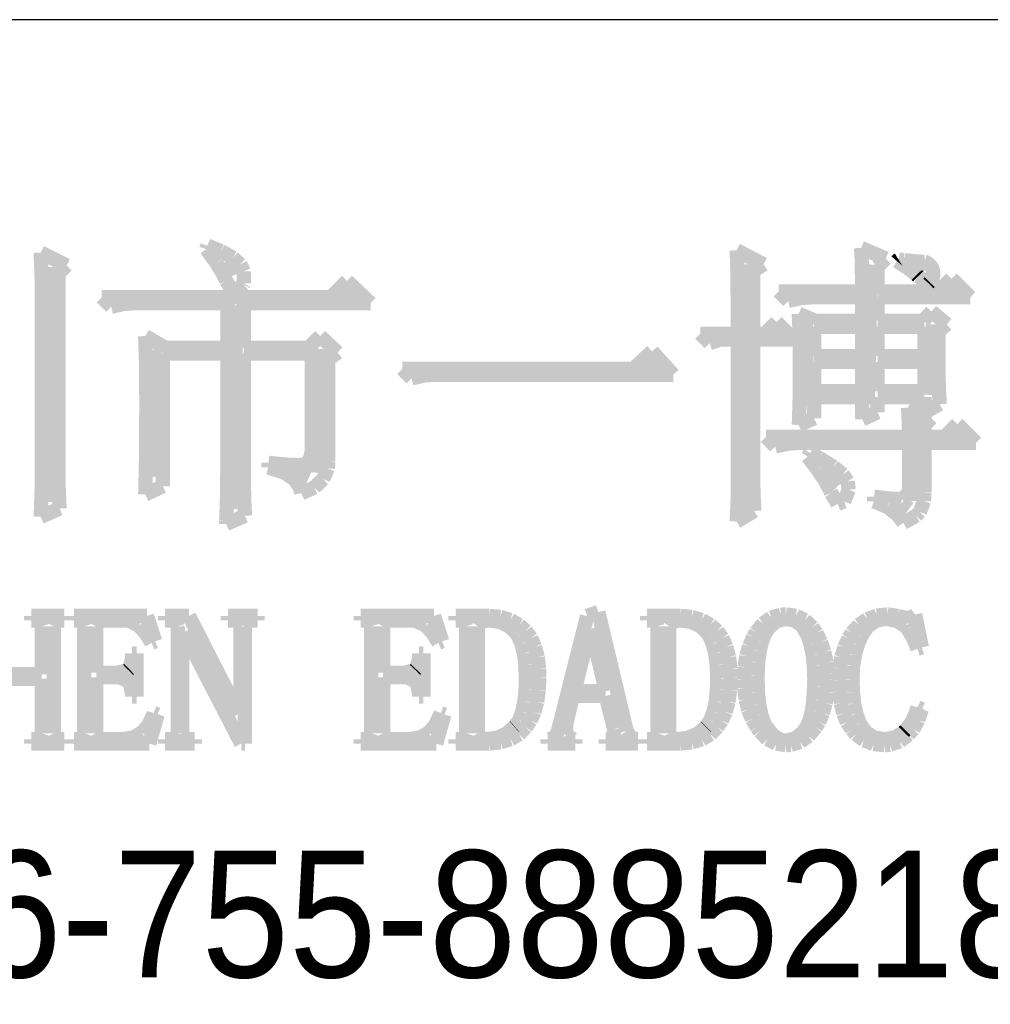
# Model space of a CAD drawing. Extents: x -225 to 585, y -158 to 406.
# Tile 40 of 47: x 558.88 to 565.77, y -149.6 to -142.61. Entities that reach past the tile are written whole.
import ezdxf

# ---------------------------------------------------------------- set-up
doc = ezdxf.new("R2010")
doc.units = 0
doc.layers.add('BOARD_GEOMETRY_DIMENSION', color=2, linetype='CONTINUOUS')

msp = doc.modelspace()

# ---------------------------------------------------------------- linework, layer by layer
at = {"layer": 'BOARD_GEOMETRY_DIMENSION'}
msp.add_lwpolyline([(580.209914, -142.614904), (527.709892, -142.614904), (527.709892, -153.11501)], dxfattribs=at)
for points, const_width in [([(560.204874, -144.243298), (560.213256, -144.218406)], 0.1016), ([(560.213256, -144.218406), (560.309268, -144.257522)], 0.1016), ([(559.03495, -144.387824), (559.02987, -144.267936)], 0.1016), ([(559.02987, -144.267936), (559.214274, -144.35963)], 0.1016), ([(560.276756, -144.342104), (560.204874, -144.243298)], 0.1016), ([(560.309268, -144.257522), (560.394358, -144.304766)], 0.1016), ([(563.972202, -144.30883), (563.969154, -144.251426)], 0.1016), ([(563.969154, -144.251426), (564.16067, -144.351502)], 0.1016), ([(564.857392, -144.323562), (564.853074, -144.234916)], 0.1016), ([(564.853074, -144.234916), (565.02808, -144.309846)], 0.1016), ([(559.100482, -144.370806), (559.08067, -146.038824)], 0.127), ([(559.214274, -144.35963), (559.1556, -144.418304)], 0.1016), ([(560.325778, -144.422368), (560.276756, -144.342104)], 0.1016), ([(560.340764, -144.334738), (560.386484, -144.43583)], 0.127), ([(560.394358, -144.304766), (560.446682, -144.351502)], 0.1016), ([(560.446682, -144.351502), (560.471574, -144.40154)], 0.1016), ([(563.974488, -144.381728), (563.972202, -144.30883)], 0.1016), ([(564.028082, -144.352264), (564.028082, -146.089624)], 0.127), ([(564.16067, -144.351502), (564.085994, -144.40154)], 0.1016), ([(564.85917, -144.420336), (564.857392, -144.323562)], 0.1016), ([(564.910986, -144.352264), (564.886094, -145.343626)], 0.127), ([(565.02808, -144.309846), (564.96966, -144.368266)], 0.1016), ([(564.96966, -144.368266), (564.96966, -144.544034)], 0.1016), ([(565.182766, -144.37614), (565.106566, -144.328134)], 0.1016), ([(565.256172, -144.361662), (565.299352, -144.402048)], 0.127), ([(559.037998, -144.484852), (559.03495, -144.387824)], 0.1016), ([(559.1556, -144.418304), (559.1556, -145.880836)], 0.1016), ([(560.34686, -144.469104), (560.325778, -144.422368)], 0.1016), ([(560.471574, -144.40154), (560.471574, -144.485868)], 0.1016), ([(563.97525, -144.471136), (563.974488, -144.381728)], 0.1016), ([(564.085994, -144.40154), (564.085994, -144.844008)], 0.1016), ([(564.860186, -144.525238), (564.85917, -144.420336)], 0.1016), ([(565.247282, -144.426432), (565.182766, -144.37614)], 0.1016), ([(565.257696, -144.4371), (565.247282, -144.426432)], 0.1016), ([(565.330848, -144.48663), (565.257696, -144.4371)], 0.1016), ([(559.037998, -145.920206), (559.037998, -144.484852)], 0.1016), ([(560.394358, -144.55013), (560.34686, -144.469104)], 0.1016), ([(560.467256, -144.493234), (560.404772, -144.552416)], 0.1016), ([(560.471574, -144.485868), (560.467256, -144.493234)], 0.1016), ([(561.087778, -144.585436), (561.204364, -144.469104)], 0.1016), ([(561.204364, -144.469104), (561.370988, -144.627346)], 0.1016), ([(563.976774, -144.575022), (563.97525, -144.471136)], 0.1016), ([(565.339484, -144.47774), (565.330848, -144.48663)], 0.1016), ([(565.402476, -144.544034), (565.49417, -144.45234)], 0.1016), ([(565.482994, -144.538954), (565.511188, -144.520158)], 0.127), ([(565.49417, -144.45234), (565.627266, -144.585436)], 0.1016), ([(560.404772, -144.552416), (560.394358, -144.55013)], 0.1016), ([(561.154072, -144.573244), (561.23967, -144.563846)], 0.127), ([(563.97779, -144.695926), (563.976774, -144.575022)], 0.1016), ([(564.335676, -144.610836), (564.268874, -144.544034)], 0.1016), ([(564.268874, -144.544034), (564.861202, -144.544034)], 0.1016), ([(564.861202, -144.544034), (564.860186, -144.525238)], 0.1016), ([(564.96966, -144.544034), (565.402476, -144.544034)], 0.1016), ([(559.530758, -144.652238), (559.463702, -144.585436)], 0.1016), ([(559.463702, -144.585436), (561.087778, -144.585436)], 0.1016), ([(559.621182, -144.631664), (559.530758, -144.652238)], 0.1016), ([(559.696874, -144.627346), (559.621182, -144.631664)], 0.1016), ([(560.354988, -144.627346), (559.696874, -144.627346)], 0.1016), ([(560.354988, -144.94383), (560.354988, -144.627346)], 0.1016), ([(560.406296, -144.64284), (560.377848, -146.087338)], 0.127), ([(561.370988, -144.627346), (560.471574, -144.627346)], 0.1016), ([(560.471574, -144.627346), (560.471574, -144.94383)], 0.1016), ([(564.42737, -144.590008), (564.335676, -144.610836)], 0.1016), ([(564.5023, -144.585436), (564.42737, -144.590008)], 0.1016), ([(564.861202, -144.585436), (564.5023, -144.585436)], 0.1016), ([(564.861202, -144.752314), (564.861202, -144.585436)], 0.1016), ([(565.627266, -144.585436), (564.96966, -144.585436)], 0.1016), ([(564.96966, -144.585436), (564.96966, -144.752314)], 0.1016), ([(563.97779, -144.844008), (563.97779, -144.695926)], 0.1016), ([(564.41467, -144.792954), (564.410352, -144.702022)], 0.1016), ([(564.410352, -144.702022), (564.527192, -144.752314)], 0.1016), ([(565.294272, -144.752314), (565.352692, -144.685766)], 0.1016), ([(565.352692, -144.685766), (565.460896, -144.777206)], 0.1016), ([(564.169052, -144.844008), (564.252364, -144.760696)], 0.1016), ([(564.252364, -144.760696), (564.377078, -144.885664)], 0.1016), ([(564.44769, -144.77492), (564.457088, -145.356326)], 0.127), ([(564.527192, -144.752314), (564.861202, -144.752314)], 0.1016), ([(564.96966, -144.752314), (565.294272, -144.752314)], 0.1016), ([(565.374282, -144.778222), (565.346088, -145.278602)], 0.127), ([(565.460896, -144.777206), (565.402476, -144.827244)], 0.1016), ([(563.777892, -144.910556), (563.71109, -144.844008)], 0.1016), ([(563.71109, -144.844008), (563.97779, -144.844008)], 0.1016), ([(564.085994, -144.844008), (564.169052, -144.844008)], 0.1016), ([(564.416702, -144.887696), (564.41467, -144.792954)], 0.1016), ([(564.519064, -144.79397), (564.519064, -145.00225)], 0.1016), ([(564.861202, -144.79397), (564.519064, -144.79397)], 0.1016), ([(564.861202, -145.00225), (564.861202, -144.79397)], 0.1016), ([(565.302654, -144.79397), (564.96966, -144.79397)], 0.1016), ([(564.96966, -144.79397), (564.96966, -145.00225)], 0.1016), ([(565.302654, -145.00225), (565.302654, -144.79397)], 0.1016), ([(565.402476, -144.827244), (565.402476, -145.14576)], 0.1016), ([(559.77409, -144.941798), (559.772058, -144.860518)], 0.1016), ([(559.772058, -144.860518), (559.91379, -144.94383)], 0.1016), ([(560.92979, -144.94383), (561.012848, -144.860518)], 0.1016), ([(561.012848, -144.860518), (561.137562, -144.977104)], 0.1016), ([(563.852568, -144.885664), (563.777892, -144.910556)], 0.1016), ([(563.97779, -144.885664), (563.852568, -144.885664)], 0.1016), ([(563.97779, -145.926556), (563.97779, -144.885664)], 0.1016), ([(564.377078, -144.885664), (564.085994, -144.885664)], 0.1016), ([(564.085994, -144.885664), (564.085994, -145.80997)], 0.1016), ([(564.418988, -144.987518), (564.416702, -144.887696)], 0.1016), ([(559.777392, -145.031206), (559.77409, -144.941798)], 0.1016), ([(559.831494, -144.959832), (559.8287, -145.857722)], 0.127), ([(560.354988, -144.985232), (559.896772, -144.985232)], 0.1016), ([(559.896772, -144.985232), (559.896772, -145.926556)], 0.1016), ([(559.91379, -144.94383), (560.354988, -144.94383)], 0.1016), ([(560.354988, -145.784824), (560.354988, -144.985232)], 0.1016), ([(560.471574, -144.94383), (560.92979, -144.94383)], 0.1016), ([(560.954682, -144.985232), (560.471574, -144.985232)], 0.1016), ([(560.471574, -144.985232), (560.471574, -145.843244)], 0.1016), ([(560.954682, -145.67662), (560.954682, -144.985232)], 0.1016), ([(561.018182, -144.95145), (560.995576, -145.829528)], 0.127), ([(561.137562, -144.977104), (561.071268, -145.027142)], 0.1016), ([(563.236364, -145.093436), (563.36946, -144.968722)], 0.1016), ([(563.36946, -144.968722), (563.519574, -145.135346)], 0.1016), ([(564.418988, -145.184368), (564.418988, -144.987518)], 0.1016), ([(559.778154, -145.127726), (559.777392, -145.031206)], 0.1016), ([(561.071268, -145.027142), (561.071268, -145.751804)], 0.1016), ([(563.310278, -145.066004), (563.41137, -145.059146)], 0.127), ([(564.519064, -145.00225), (564.861202, -145.00225)], 0.1016), ([(564.861202, -145.043906), (564.519064, -145.043906)], 0.1016), ([(564.519064, -145.043906), (564.519064, -145.251932)], 0.1016), ([(564.861202, -145.251932), (564.861202, -145.043906)], 0.1016), ([(564.96966, -145.00225), (565.302654, -145.00225)], 0.1016), ([(565.302654, -145.043906), (564.96966, -145.043906)], 0.1016), ([(564.96966, -145.043906), (564.96966, -145.251932)], 0.1016), ([(565.302654, -145.251932), (565.302654, -145.043906)], 0.1016), ([(559.77917, -145.23212), (559.778154, -145.127726)], 0.1016), ([(561.66258, -145.160238), (561.595778, -145.093436)], 0.1016), ([(561.595778, -145.093436), (563.236364, -145.093436)], 0.1016), ([(561.82895, -145.135346), (561.754274, -145.139664)], 0.1016), ([(563.519574, -145.135346), (561.82895, -145.135346)], 0.1016), ([(561.754274, -145.139664), (561.66258, -145.160238)], 0.1016), ([(564.417972, -145.282158), (564.418988, -145.184368)], 0.1016), ([(565.402476, -145.14576), (565.404762, -145.240502)], 0.1016), ([(559.780186, -145.343626), (559.77917, -145.23212)], 0.1016), ([(564.519064, -145.251932), (564.861202, -145.251932)], 0.1016), ([(564.96966, -145.251932), (565.302654, -145.251932)], 0.1016), ([(565.404762, -145.240502), (565.410858, -145.343626)], 0.1016), ([(559.780186, -145.360136), (559.780186, -145.343626)], 0.1016), ([(564.41467, -145.378932), (564.417972, -145.282158)], 0.1016), ([(564.861202, -145.293334), (564.519064, -145.293334)], 0.1016), ([(564.519064, -145.293334), (564.519064, -145.443702)], 0.1016), ([(564.861202, -145.45183), (564.861202, -145.293334)], 0.1016), ([(565.302654, -145.293334), (564.96966, -145.293334)], 0.1016), ([(564.96966, -145.293334), (564.96966, -145.401538)], 0.1016), ([(565.302654, -145.401538), (565.302654, -145.293334)], 0.1016), ([(565.410858, -145.343626), (565.302654, -145.401538)], 0.1016), ([(559.77917, -145.456148), (559.780186, -145.360136)], 0.1016), ([(564.411876, -145.474436), (564.41467, -145.378932)], 0.1016), ([(564.96966, -145.401538), (564.861202, -145.45183)], 0.1016), ([(565.191148, -145.46326), (565.186068, -145.368518)], 0.1016), ([(565.186068, -145.368518), (565.352692, -145.443702)], 0.1016), ([(559.77917, -145.552922), (559.77917, -145.456148)], 0.1016), ([(564.519064, -145.443702), (564.410352, -145.493232)], 0.1016), ([(564.410352, -145.493232), (564.411876, -145.474436)], 0.1016), ([(565.19445, -145.56232), (565.191148, -145.46326)], 0.1016), ([(565.249568, -145.452846), (565.225184, -146.03095)], 0.127), ([(565.352692, -145.443702), (565.302654, -145.493232)], 0.1016), ([(565.444386, -145.576798), (565.53608, -145.485104)], 0.1016), ([(565.53608, -145.485104), (565.669176, -145.618454)], 0.1016), ([(559.778154, -145.649696), (559.77917, -145.552922)], 0.1016), ([(565.302654, -145.493232), (565.302654, -145.576798)], 0.1016), ([(565.514998, -145.571972), (565.550558, -145.566638)], 0.127), ([(564.243982, -145.643346), (564.177688, -145.576798)], 0.1016), ([(564.177688, -145.576798), (565.19445, -145.576798)], 0.1016), ([(564.335676, -145.623534), (564.243982, -145.643346)], 0.1016), ([(564.410352, -145.618454), (564.335676, -145.623534)], 0.1016), ([(565.19445, -145.618454), (564.410352, -145.618454)], 0.1016), ([(565.19445, -145.576798), (565.19445, -145.56232)], 0.1016), ([(565.19445, -145.968212), (565.19445, -145.618454)], 0.1016), ([(565.302654, -145.576798), (565.444386, -145.576798)], 0.1016), ([(565.669176, -145.618454), (565.302654, -145.618454)], 0.1016), ([(565.302654, -145.618454), (565.302654, -145.968212)], 0.1016), ([(559.777392, -145.747232), (559.778154, -145.649696)], 0.1016), ([(560.9336, -145.761202), (560.954682, -145.67662)], 0.1016), ([(564.473852, -145.716498), (564.490362, -145.691606)], 0.1016), ([(564.490362, -145.691606), (564.557164, -145.726912)], 0.1016), ([(559.77536, -145.845022), (559.777392, -145.747232)], 0.1016), ([(560.64658, -145.759932), (560.682648, -145.76425)], 0.1016), ([(560.64658, -145.793206), (560.64658, -145.759932)], 0.1016), ([(560.682648, -145.76425), (560.784756, -145.773648)], 0.1016), ([(560.87137, -145.776696), (560.9336, -145.761202)], 0.1016), ([(561.071268, -145.751804), (561.06695, -145.799556)], 0.1016), ([(564.543448, -145.806922), (564.473852, -145.716498)], 0.1016), ([(564.557164, -145.726912), (564.65597, -145.787364)], 0.1016), ([(560.353972, -145.877534), (560.354988, -145.784824)], 0.1016), ([(560.756562, -145.828766), (560.64658, -145.793206)], 0.1016), ([(560.832, -145.877534), (560.756562, -145.828766)], 0.1016), ([(560.784756, -145.773648), (560.87137, -145.776696)], 0.1016), ([(560.817268, -145.821146), (560.930298, -145.8722)], 0.127), ([(561.06695, -145.799556), (561.034692, -145.875502)], 0.1016), ([(564.085994, -145.80997), (564.086756, -145.903696)], 0.1016), ([(564.59755, -145.889472), (564.543448, -145.806922)], 0.1016), ([(564.602884, -145.825972), (564.681878, -145.929096)], 0.127), ([(564.65597, -145.787364), (564.722772, -145.842228)], 0.1016), ([(559.1556, -145.880836), (559.158648, -145.97634)], 0.1016), ([(559.773074, -145.94332), (559.77536, -145.845022)], 0.1016), ([(560.352702, -145.973038), (560.353972, -145.877534)], 0.1016), ([(560.471574, -145.843244), (560.47259, -145.941034)], 0.1016), ([(560.872386, -145.940018), (560.832, -145.877534)], 0.1016), ([(561.034692, -145.875502), (560.972462, -145.934938)], 0.1016), ([(564.086756, -145.903696), (564.090058, -146.001232)], 0.1016), ([(564.635396, -145.962116), (564.59755, -145.889472)], 0.1016), ([(564.722772, -145.842228), (564.757062, -145.89252)], 0.1016), ([(564.757062, -145.89252), (564.76519, -145.951702)], 0.1016), ([(559.03495, -146.016218), (559.037998, -145.920206)], 0.1016), ([(559.158648, -145.97634), (559.163982, -146.084798)], 0.1016), ([(559.896772, -145.926556), (559.772058, -145.984722)], 0.1016), ([(559.772058, -145.984722), (559.773074, -145.94332)], 0.1016), ([(560.35067, -146.072352), (560.352702, -145.973038)], 0.1016), ([(560.47259, -145.941034), (560.474876, -146.038062)], 0.1016), ([(560.879498, -145.97634), (560.872386, -145.940018)], 0.1016), ([(560.972462, -145.934938), (560.879498, -145.97634)], 0.1016), ([(563.976774, -146.020028), (563.97779, -145.926556)], 0.1016), ([(564.640476, -145.975832), (564.635396, -145.962116)], 0.1016), ([(564.686196, -146.051524), (564.640476, -145.975832)], 0.1016), ([(564.76519, -145.951702), (564.73217, -146.033998)], 0.1016), ([(565.14238, -146.019266), (565.19445, -145.968212)], 0.1016), ([(565.302654, -145.968212), (565.29859, -146.031712)], 0.1016), ([(559.030886, -146.124422), (559.03495, -146.016218)], 0.1016), ([(560.474876, -146.038062), (560.479702, -146.135852)], 0.1016), ([(563.973472, -146.118072), (563.976774, -146.020028)], 0.1016), ([(564.090058, -146.001232), (564.094376, -146.101562)], 0.1016), ([(564.73217, -146.033998), (564.686196, -146.051524)], 0.1016), ([(564.944768, -146.03476), (564.944768, -146.001232)], 0.1016), ([(564.944768, -146.001232), (565.053988, -146.013932)], 0.1016), ([(565.039256, -146.073368), (564.944768, -146.03476)], 0.1016), ([(565.053988, -146.013932), (565.136284, -146.01825)], 0.1016), ([(565.13349, -146.05762), (565.187084, -146.09572)], 0.127), ([(565.136284, -146.01825), (565.14238, -146.019266)], 0.1016), ([(565.29859, -146.031712), (565.26938, -146.109436)], 0.1016), ([(559.163982, -146.084798), (559.02987, -146.143726)], 0.1016), ([(560.34686, -146.172936), (560.35067, -146.072352)], 0.1016), ([(564.094376, -146.101562), (563.969154, -146.177508)], 0.1016), ([(565.112154, -146.129502), (565.039256, -146.073368)], 0.1016), ([(565.26938, -146.109436), (565.243472, -146.135852)], 0.1016), ([(559.02987, -146.143726), (559.030886, -146.124422)], 0.1016), ([(560.479702, -146.135852), (560.34686, -146.194018)], 0.1016), ([(560.34686, -146.194018), (560.34686, -146.172936)], 0.1016), ([(563.969154, -146.177508), (563.973472, -146.118072)], 0.1016), ([(565.152794, -146.185636), (565.112154, -146.129502)], 0.1016), ([(565.243472, -146.135852), (565.152794, -146.185636)], 0.1016), ([(558.963068, -146.878548), (558.963068, -146.847052)], 0.1016), ([(558.963068, -146.847052), (559.196494, -146.847052)], 0.1016), ([(558.983896, -146.878548), (558.963068, -146.878548)], 0.1016), ([(559.026568, -146.888962), (558.983896, -146.878548)], 0.1016), ([(559.175412, -146.878548), (559.138074, -146.888962)], 0.1016), ([(559.196494, -146.878548), (559.175412, -146.878548)], 0.1016), ([(559.196494, -146.847052), (559.196494, -146.878548)], 0.1016), ([(559.265074, -146.878548), (559.265074, -146.847052)], 0.1016), ([(559.265074, -146.847052), (559.78425, -146.847052)], 0.1016), ([(559.291998, -146.878548), (559.265074, -146.878548)], 0.1016), ([(559.328574, -146.888962), (559.291998, -146.878548)], 0.1016), ([(559.472084, -146.878548), (559.44008, -146.888962)], 0.1016), ([(559.619912, -146.878548), (559.472084, -146.878548)], 0.1016), ([(559.658774, -146.882358), (559.619912, -146.878548)], 0.1016), ([(559.726084, -146.915632), (559.658774, -146.882358)], 0.1016), ([(559.78425, -146.847052), (559.84267, -147.027138)], 0.1016), ([(559.912774, -146.878548), (559.912774, -146.847052)], 0.1016), ([(559.912774, -146.847052), (560.082192, -146.847052)], 0.1016), ([(559.949096, -146.878548), (559.912774, -146.878548)], 0.1016), ([(559.991514, -146.888962), (559.949096, -146.878548)], 0.1016), ([(560.082192, -146.847052), (560.437284, -147.541234)], 0.1016), ([(560.35829, -146.878548), (560.35829, -146.847052)], 0.1016), ([(560.35829, -146.847052), (560.569364, -146.847052)], 0.1016), ([(560.399692, -146.878548), (560.35829, -146.878548)], 0.1016), ([(560.437284, -146.888962), (560.399692, -146.878548)], 0.1016), ([(560.527708, -146.878548), (560.49545, -146.888962)], 0.1016), ([(560.569364, -146.878548), (560.527708, -146.878548)], 0.1016), ([(560.569364, -146.847052), (560.569364, -146.878548)], 0.1016), ([(561.301392, -146.878548), (561.301392, -146.847052)], 0.1016), ([(561.301392, -146.847052), (561.821584, -146.847052)], 0.1016), ([(561.328062, -146.878548), (561.301392, -146.878548)], 0.1016), ([(561.365654, -146.888962), (561.328062, -146.878548)], 0.1016), ([(561.508148, -146.878548), (561.476906, -146.888962)], 0.1016), ([(561.656992, -146.878548), (561.508148, -146.878548)], 0.1016), ([(561.694584, -146.882358), (561.656992, -146.878548)], 0.1016), ([(561.763164, -146.915632), (561.694584, -146.882358)], 0.1016), ([(561.821584, -146.847052), (561.87975, -147.027138)], 0.1016), ([(561.974492, -146.878548), (561.974492, -146.847052)], 0.1016), ([(561.974492, -146.847052), (562.214014, -146.847052)], 0.1016), ([(562.00675, -146.878548), (561.974492, -146.878548)], 0.1016), ([(562.039262, -146.888962), (562.00675, -146.878548)], 0.1016), ([(562.209188, -146.878548), (562.155848, -146.888962)], 0.1016), ([(562.286912, -146.888962), (562.209188, -146.878548)], 0.1016), ([(562.214014, -146.847052), (562.291992, -146.854164)], 0.1016), ([(562.291992, -146.854164), (562.363874, -146.875246)], 0.1016), ([(562.363874, -146.875246), (562.426358, -146.911568)], 0.1016), ([(562.701186, -147.66417), (562.90845, -146.847052)], 0.1016), ([(562.90845, -146.847052), (562.987698, -146.81962)], 0.1016), ([(562.987698, -146.81962), (563.189374, -147.66417)], 0.1016), ([(563.333392, -146.878548), (563.333392, -146.847052)], 0.1016), ([(563.333392, -146.847052), (563.57139, -146.847052)], 0.1016), ([(563.36438, -146.878548), (563.333392, -146.878548)], 0.1016), ([(563.396892, -146.888962), (563.36438, -146.878548)], 0.1016), ([(563.56631, -146.878548), (563.513478, -146.888962)], 0.1016), ([(563.644288, -146.888962), (563.56631, -146.878548)], 0.1016), ([(563.57139, -146.847052), (563.650892, -146.854164)], 0.1016), ([(563.650892, -146.854164), (563.72125, -146.875246)], 0.1016), ([(563.72125, -146.875246), (563.783988, -146.911568)], 0.1016), ([(564.156352, -146.901154), (564.214772, -146.859752)], 0.1016), ([(564.254396, -146.88312), (564.199278, -146.930364)], 0.1016), ([(564.214772, -146.859752), (564.28259, -146.83867)], 0.1016), ([(564.318912, -146.867626), (564.254396, -146.88312)], 0.1016), ([(564.28259, -146.83867), (564.318912, -146.836638)], 0.1016), ([(564.318912, -146.836638), (564.390794, -146.846036)], 0.1016), ([(564.38038, -146.878548), (564.318912, -146.867626)], 0.1016), ([(564.434482, -146.917664), (564.38038, -146.878548)], 0.1016), ([(564.390794, -146.846036), (564.453278, -146.876262)], 0.1016), ([(564.453278, -146.876262), (564.50738, -146.927062)], 0.1016), ([(564.83758, -146.910552), (564.896508, -146.870166)], 0.1016), ([(564.896508, -146.870166), (564.96458, -146.84502)], 0.1016), ([(564.95696, -146.881342), (564.90108, -146.920966)], 0.1016), ([(565.024778, -146.867626), (564.95696, -146.881342)], 0.1016), ([(564.96458, -146.84502), (565.039256, -146.836638)], 0.1016), ([(565.03189, -146.867626), (565.024778, -146.867626)], 0.1016), ([(565.10809, -146.882358), (565.03189, -146.867626)], 0.1016), ([(565.039256, -146.836638), (565.040272, -146.836638)], 0.1016), ([(565.040272, -146.836638), (565.114186, -146.847052)], 0.1016), ([(565.167272, -146.920966), (565.10809, -146.882358)], 0.1016), ([(565.114186, -146.847052), (565.178702, -146.862546)], 0.1016), ([(565.178702, -146.862546), (565.210198, -146.857466)], 0.1016), ([(565.210198, -146.857466), (565.236868, -146.836638)], 0.1016), ([(565.236868, -146.836638), (565.283858, -147.070064)], 0.1016), ([(559.036982, -146.920966), (559.026568, -146.888962)], 0.1016), ([(559.036982, -147.260564), (559.036982, -146.920966)], 0.1016), ([(559.138074, -146.888962), (559.12258, -146.920966)], 0.1016), ([(559.12258, -146.920966), (559.12258, -147.679664)], 0.1016), ([(559.338988, -146.920966), (559.328574, -146.888962)], 0.1016), ([(559.338988, -147.679664), (559.338988, -146.920966)], 0.1016), ([(559.44008, -146.888962), (559.424586, -146.920966)], 0.1016), ([(559.424586, -146.920966), (559.424586, -147.25015)], 0.1016), ([(559.773074, -146.96694), (559.726084, -146.915632)], 0.1016), ([(560.002182, -146.920966), (559.991514, -146.888962)], 0.1016), ([(560.002182, -147.679664), (560.002182, -146.920966)], 0.1016), ([(560.447698, -146.920966), (560.437284, -146.888962)], 0.1016), ([(560.447698, -147.541234), (560.447698, -146.920966)], 0.1016), ([(560.49545, -146.888962), (560.479702, -146.920966)], 0.1016), ([(560.479702, -146.920966), (560.479702, -147.753324)], 0.1016), ([(561.376068, -146.920966), (561.365654, -146.888962)], 0.1016), ([(561.376068, -147.679664), (561.376068, -146.920966)], 0.1016), ([(561.476906, -146.888962), (561.460396, -146.920966)], 0.1016), ([(561.460396, -146.920966), (561.460396, -147.25015)], 0.1016), ([(561.809392, -146.96694), (561.763164, -146.915632)], 0.1016), ([(562.049676, -146.920966), (562.039262, -146.888962)], 0.1016), ([(562.049676, -147.679664), (562.049676, -146.920966)], 0.1016), ([(562.155848, -146.888962), (562.13375, -146.920966)], 0.1016), ([(562.13375, -146.920966), (562.13375, -147.679664)], 0.1016), ([(562.352698, -146.918426), (562.286912, -146.888962)], 0.1016), ([(562.404514, -146.968718), (562.352698, -146.918426)], 0.1016), ([(562.426358, -146.911568), (562.473348, -146.953224)], 0.1016), ([(562.473348, -146.953224), (562.510686, -147.004024)], 0.1016), ([(562.929278, -146.93646), (562.817772, -147.381722)], 0.1016), ([(562.935374, -146.93646), (562.929278, -146.93646)], 0.1016), ([(563.040784, -147.381722), (562.935374, -146.93646)], 0.1016), ([(563.407052, -146.920966), (563.396892, -146.888962)], 0.1016), ([(563.407052, -147.679664), (563.407052, -146.920966)], 0.1016), ([(563.513478, -146.888962), (563.49138, -146.920966)], 0.1016), ([(563.49138, -146.920966), (563.49138, -147.679664)], 0.1016), ([(563.710074, -146.918426), (563.644288, -146.888962)], 0.1016), ([(563.76189, -146.968718), (563.710074, -146.918426)], 0.1016), ([(563.783988, -146.911568), (563.831994, -146.953224)], 0.1016), ([(563.831994, -146.953224), (563.868062, -147.004024)], 0.1016), ([(564.106568, -146.963638), (564.156352, -146.901154)], 0.1016), ([(564.199278, -146.930364), (564.171084, -146.974052)], 0.1016), ([(564.47309, -146.984466), (564.434482, -146.917664)], 0.1016), ([(564.50738, -146.927062), (564.53659, -146.968718)], 0.1016), ([(564.786272, -146.968718), (564.83758, -146.910552)], 0.1016), ([(564.90108, -146.920966), (564.855868, -146.987768)], 0.1016), ([(565.183782, -146.939762), (565.167272, -146.920966)], 0.1016), ([(565.221374, -147.002246), (565.183782, -146.939762)], 0.1016), ([(559.816762, -147.037552), (559.773074, -146.96694)], 0.1016), ([(560.0446, -146.963638), (560.034186, -146.963638)], 0.1016), ([(560.034186, -146.963638), (560.034186, -147.679664)], 0.1016), ([(560.452778, -147.753324), (560.0446, -146.963638)], 0.1016), ([(561.85308, -147.037552), (561.809392, -146.96694)], 0.1016), ([(562.41696, -146.987768), (562.404514, -146.968718)], 0.1016), ([(562.441852, -147.043648), (562.41696, -146.987768)], 0.1016), ([(562.510686, -147.004024), (562.537864, -147.066762)], 0.1016), ([(563.77459, -146.987768), (563.76189, -146.968718)], 0.1016), ([(563.799482, -147.043648), (563.77459, -146.987768)], 0.1016), ([(563.868062, -147.004024), (563.896256, -147.066762)], 0.1016), ([(564.058562, -147.061428), (564.086756, -146.997166)], 0.1016), ([(564.086756, -146.997166), (564.106568, -146.963638)], 0.1016), ([(564.171084, -146.974052), (564.148478, -147.03044)], 0.1016), ([(564.474868, -146.98853), (564.47309, -146.984466)], 0.1016), ([(564.49468, -147.051268), (564.474868, -146.98853)], 0.1016), ([(564.53659, -146.968718), (564.567578, -147.033234)], 0.1016), ([(564.734202, -147.070064), (564.763412, -147.005548)], 0.1016), ([(564.763412, -147.005548), (564.786272, -146.968718)], 0.1016), ([(564.854852, -146.989546), (564.828182, -147.054062)], 0.1016), ([(564.855868, -146.987768), (564.854852, -146.989546)], 0.1016), ([(565.252616, -147.080224), (565.221374, -147.002246)], 0.1016), ([(559.84267, -147.027138), (559.816762, -147.037552)], 0.1016), ([(561.87975, -147.027138), (561.85308, -147.037552)], 0.1016), ([(562.459886, -147.112736), (562.441852, -147.043648)], 0.1016), ([(562.537864, -147.066762), (562.557676, -147.13966)], 0.1016), ([(563.817262, -147.112736), (563.799482, -147.043648)], 0.1016), ([(563.896256, -147.066762), (563.915052, -147.13966)], 0.1016), ([(564.037988, -147.132548), (564.058562, -147.061428)], 0.1016), ([(564.148478, -147.03044), (564.132476, -147.09775)], 0.1016), ([(564.509412, -147.12315), (564.49468, -147.051268)], 0.1016), ([(564.567578, -147.033234), (564.591454, -147.102068)], 0.1016), ([(564.712358, -147.140422), (564.734202, -147.070064)], 0.1016), ([(564.828182, -147.054062), (564.808116, -147.125944)], 0.1016), ([(565.283858, -147.070064), (565.252616, -147.080224)], 0.1016), ([(559.65725, -147.223734), (559.678078, -147.154138)], 0.1016), ([(559.678078, -147.154138), (559.678078, -147.112736)], 0.1016), ([(559.678078, -147.112736), (559.71059, -147.112736)], 0.1016), ([(559.71059, -147.112736), (559.71059, -147.419568)], 0.1016), ([(561.693568, -147.223734), (561.715412, -147.154138)], 0.1016), ([(561.715412, -147.154138), (561.715412, -147.112736)], 0.1016), ([(561.715412, -147.112736), (561.746654, -147.112736)], 0.1016), ([(561.746654, -147.112736), (561.746654, -147.419568)], 0.1016), ([(562.4703, -147.196048), (562.459886, -147.112736)], 0.1016), ([(562.557676, -147.13966), (562.567074, -147.223734)], 0.1016), ([(563.827676, -147.196048), (563.817262, -147.112736)], 0.1016), ([(563.915052, -147.13966), (563.925466, -147.223734)], 0.1016), ([(564.026304, -147.211542), (564.037988, -147.132548)], 0.1016), ([(564.132476, -147.09775), (564.122062, -147.177252)], 0.1016), ([(564.517794, -147.20316), (564.509412, -147.12315)], 0.1016), ([(564.591454, -147.102068), (564.607202, -147.177252)], 0.1016), ([(564.699912, -147.218654), (564.712358, -147.140422)], 0.1016), ([(564.808116, -147.125944), (564.79567, -147.20316)], 0.1016), ([(559.578256, -147.25015), (559.650392, -147.230338)], 0.1016), ([(559.650392, -147.230338), (559.65725, -147.223734)], 0.1016), ([(561.614574, -147.25015), (561.687218, -147.230338)], 0.1016), ([(561.687218, -147.230338), (561.693568, -147.223734)], 0.1016), ([(562.473348, -147.292568), (562.4703, -147.196048)], 0.1016), ([(562.567074, -147.223734), (562.568852, -147.282154)], 0.1016), ([(563.831994, -147.292568), (563.827676, -147.196048)], 0.1016), ([(563.925466, -147.223734), (563.926482, -147.282154)], 0.1016), ([(564.022494, -147.297648), (564.026304, -147.211542)], 0.1016), ([(564.122062, -147.177252), (564.117998, -147.268438)], 0.1016), ([(564.521096, -147.292568), (564.517794, -147.20316)], 0.1016), ([(564.607202, -147.177252), (564.615584, -147.257262)], 0.1016), ([(564.695594, -147.303236), (564.699912, -147.218654)], 0.1016), ([(564.79567, -147.20316), (564.791352, -147.286218)], 0.1016), ([(558.7238, -147.260564), (559.036982, -147.260564)], 0.1016), ([(559.036982, -147.292568), (558.7238, -147.292568)], 0.1016), ([(559.036982, -147.679664), (559.036982, -147.292568)], 0.1016), ([(559.424586, -147.25015), (559.578256, -147.25015)], 0.1016), ([(559.59375, -147.282154), (559.424586, -147.282154)], 0.1016), ([(559.424586, -147.282154), (559.424586, -147.679664)], 0.1016), ([(559.65725, -147.31365), (559.59375, -147.282154)], 0.1016), ([(561.460396, -147.25015), (561.614574, -147.25015)], 0.1016), ([(561.630068, -147.282154), (561.460396, -147.282154)], 0.1016), ([(561.460396, -147.282154), (561.460396, -147.679664)], 0.1016), ([(561.693568, -147.31365), (561.630068, -147.282154)], 0.1016), ([(562.472078, -147.36445), (562.473348, -147.292568)], 0.1016), ([(562.568852, -147.282154), (562.564788, -147.374864)], 0.1016), ([(563.829454, -147.36445), (563.831994, -147.292568)], 0.1016), ([(563.926482, -147.282154), (563.922164, -147.374864)], 0.1016), ([(564.024272, -147.358354), (564.022494, -147.297648)], 0.1016), ([(564.117998, -147.268438), (564.117998, -147.292568)], 0.1016), ([(564.117998, -147.292568), (564.120284, -147.390358)], 0.1016), ([(564.52008, -147.34667), (564.521096, -147.292568)], 0.1016), ([(564.615584, -147.297648), (564.61279, -147.386548)], 0.1016), ([(564.615584, -147.257262), (564.615584, -147.297648)], 0.1016), ([(564.698896, -147.383246), (564.695594, -147.303236)], 0.1016), ([(564.791352, -147.286218), (564.791352, -147.297648)], 0.1016), ([(564.791352, -147.297648), (564.794654, -147.387564)], 0.1016), ([(559.662584, -147.323048), (559.65725, -147.31365)], 0.1016), ([(559.678078, -147.39874), (559.662584, -147.323048)], 0.1016), ([(561.699664, -147.323048), (561.693568, -147.31365)], 0.1016), ([(561.715412, -147.39874), (561.699664, -147.323048)], 0.1016), ([(562.46268, -147.453858), (562.472078, -147.36445)], 0.1016), ([(563.82158, -147.453858), (563.829454, -147.36445)], 0.1016), ([(564.03367, -147.439126), (564.024272, -147.358354)], 0.1016), ([(564.514492, -147.44065), (564.52008, -147.34667)], 0.1016), ([(559.678078, -147.419568), (559.678078, -147.39874)], 0.1016), ([(559.71059, -147.419568), (559.678078, -147.419568)], 0.1016), ([(561.715412, -147.419568), (561.715412, -147.39874)], 0.1016), ([(561.746654, -147.419568), (561.715412, -147.419568)], 0.1016), ([(562.564788, -147.374864), (562.553358, -147.45716)], 0.1016), ([(562.807358, -147.414234), (562.759352, -147.616164)], 0.1016), ([(563.040784, -147.414234), (562.807358, -147.414234)], 0.1016), ([(562.817772, -147.381722), (563.040784, -147.381722)], 0.1016), ([(563.09895, -147.64766), (563.040784, -147.414234)], 0.1016), ([(563.922164, -147.374864), (563.910988, -147.45716)], 0.1016), ([(564.05145, -147.513548), (564.03367, -147.439126)], 0.1016), ([(564.120284, -147.390358), (564.129682, -147.47494)], 0.1016), ([(564.504078, -147.51812), (564.514492, -147.44065)], 0.1016), ([(564.61279, -147.386548), (564.600852, -147.466558)], 0.1016), ([(564.70931, -147.466558), (564.698896, -147.383246)], 0.1016), ([(564.794654, -147.387564), (564.80329, -147.46732)], 0.1016), ([(562.447186, -147.529042), (562.46268, -147.453858)], 0.1016), ([(562.553358, -147.45716), (562.5338, -147.529042)], 0.1016), ([(563.804562, -147.529042), (563.82158, -147.453858)], 0.1016), ([(563.910988, -147.45716), (563.892192, -147.529042)], 0.1016), ([(564.078374, -147.578826), (564.05145, -147.513548)], 0.1016), ([(564.129682, -147.47494), (564.143906, -147.545552)], 0.1016), ([(564.600852, -147.466558), (564.581294, -147.53844)], 0.1016), ([(564.72709, -147.539456), (564.70931, -147.466558)], 0.1016), ([(564.80329, -147.46732), (564.818784, -147.539456)], 0.1016), ([(565.243218, -147.53082), (565.252616, -147.494752)], 0.1016), ([(565.252616, -147.494752), (565.283858, -147.510246)], 0.1016), ([(565.283858, -147.510246), (565.258966, -147.585938)], 0.1016), ([(559.792886, -147.62353), (559.828192, -147.54987)], 0.1016), ([(559.859688, -147.546568), (559.801014, -147.753324)], 0.1016), ([(559.828192, -147.54987), (559.832256, -147.536154)], 0.1016), ([(559.832256, -147.536154), (559.859688, -147.546568)], 0.1016), ([(560.437284, -147.541234), (560.447698, -147.541234)], 0.1016), ([(561.82895, -147.62353), (561.864256, -147.54987)], 0.1016), ([(561.895498, -147.546568), (561.837078, -147.753324)], 0.1016), ([(561.864256, -147.54987), (561.86959, -147.536154)], 0.1016), ([(561.86959, -147.536154), (561.895498, -147.546568)], 0.1016), ([(562.42458, -147.588224), (562.447186, -147.529042)], 0.1016), ([(562.5338, -147.529042), (562.506876, -147.58924)], 0.1016), ([(563.781702, -147.588224), (563.804562, -147.529042)], 0.1016), ([(563.892192, -147.529042), (563.863998, -147.58924)], 0.1016), ([(564.112664, -147.637246), (564.078374, -147.578826)], 0.1016), ([(564.143906, -147.545552), (564.163718, -147.603718)], 0.1016), ([(564.467756, -147.632166), (564.488584, -147.583144)], 0.1016), ([(564.488584, -147.583144), (564.504078, -147.51812)], 0.1016), ([(564.581294, -147.53844), (564.554116, -147.60067)], 0.1016), ([(564.751982, -147.60194), (564.72709, -147.539456)], 0.1016), ([(564.818784, -147.539456), (564.840374, -147.60194)], 0.1016), ([(565.211976, -147.60067), (565.243218, -147.53082)], 0.1016), ([(559.748182, -147.674838), (559.792886, -147.62353)], 0.1016), ([(561.783992, -147.674838), (561.82895, -147.62353)], 0.1016), ([(562.334664, -147.682966), (562.392068, -147.633944)], 0.1016), ([(562.392068, -147.633944), (562.3941, -147.632166)], 0.1016), ([(562.3941, -147.632166), (562.42458, -147.588224)], 0.1016), ([(562.473348, -147.637246), (562.42458, -147.68703)], 0.1016), ([(562.506876, -147.58924), (562.473348, -147.637246)], 0.1016), ([(562.759352, -147.616164), (562.759352, -147.689824)], 0.1016), ([(563.09895, -147.705826), (563.09895, -147.64766)], 0.1016), ([(563.692294, -147.682966), (563.749698, -147.633944)], 0.1016), ([(563.749698, -147.633944), (563.751476, -147.632166)], 0.1016), ([(563.751476, -147.632166), (563.781702, -147.588224)], 0.1016), ([(563.831994, -147.637246), (563.782718, -147.68703)], 0.1016), ([(563.863998, -147.58924), (563.831994, -147.637246)], 0.1016), ([(564.133492, -147.666456), (564.112664, -147.637246)], 0.1016), ([(564.163718, -147.603718), (564.176164, -147.626324)], 0.1016), ([(564.176164, -147.626324), (564.226202, -147.693126)], 0.1016), ([(564.440578, -147.671536), (564.467756, -147.632166)], 0.1016), ([(564.531256, -147.637246), (564.479186, -147.699222)], 0.1016), ([(564.554116, -147.60067), (564.531256, -147.637246)], 0.1016), ([(564.786272, -147.65274), (564.751982, -147.60194)], 0.1016), ([(564.815482, -147.68703), (564.786272, -147.65274)], 0.1016), ([(564.840374, -147.60194), (564.844692, -147.611338)], 0.1016), ([(564.844692, -147.611338), (564.887364, -147.672552)], 0.1016), ([(565.167272, -147.658836), (565.211976, -147.60067)], 0.1016), ([(565.22239, -147.651724), (565.189116, -147.689824)], 0.1016), ([(565.258966, -147.585938), (565.22239, -147.651724)], 0.1016), ([(558.963068, -147.753324), (558.963068, -147.722336)], 0.1016), ([(558.963068, -147.722336), (558.988976, -147.722336)], 0.1016), ([(558.988976, -147.722336), (559.026568, -147.71116)], 0.1016), ([(559.026568, -147.71116), (559.036982, -147.679664)], 0.1016), ([(559.12258, -147.679664), (559.138074, -147.71116)], 0.1016), ([(559.138074, -147.71116), (559.169062, -147.722336)], 0.1016), ([(559.169062, -147.722336), (559.196494, -147.722336)], 0.1016), ([(559.196494, -147.722336), (559.196494, -147.753324)], 0.1016), ([(559.265074, -147.753324), (559.265074, -147.722336)], 0.1016), ([(559.265074, -147.722336), (559.297586, -147.722336)], 0.1016), ([(559.297586, -147.722336), (559.328574, -147.71116)], 0.1016), ([(559.328574, -147.71116), (559.338988, -147.679664)], 0.1016), ([(559.424586, -147.679664), (559.44008, -147.71116)], 0.1016), ([(559.44008, -147.71116), (559.472084, -147.722336)], 0.1016), ([(559.472084, -147.722336), (559.609498, -147.722336)], 0.1016), ([(559.609498, -147.722336), (559.685698, -147.710144)], 0.1016), ([(559.685698, -147.710144), (559.748182, -147.674838)], 0.1016), ([(559.912774, -147.753324), (559.912774, -147.722336)], 0.1016), ([(559.912774, -147.722336), (559.954176, -147.722336)], 0.1016), ([(559.954176, -147.722336), (559.991514, -147.71116)], 0.1016), ([(559.991514, -147.71116), (560.002182, -147.679664)], 0.1016), ([(560.034186, -147.679664), (560.050188, -147.71116)], 0.1016), ([(560.050188, -147.71116), (560.082192, -147.722336)], 0.1016), ([(560.082192, -147.722336), (560.123848, -147.722336)], 0.1016), ([(560.123848, -147.722336), (560.123848, -147.753324)], 0.1016), ([(561.301392, -147.753324), (561.301392, -147.722336)], 0.1016), ([(561.301392, -147.722336), (561.333396, -147.722336)], 0.1016), ([(561.333396, -147.722336), (561.365654, -147.71116)], 0.1016), ([(561.365654, -147.71116), (561.376068, -147.679664)], 0.1016), ([(561.460396, -147.679664), (561.476906, -147.71116)], 0.1016), ([(561.476906, -147.71116), (561.508148, -147.722336)], 0.1016), ([(561.508148, -147.722336), (561.646578, -147.722336)], 0.1016), ([(561.646578, -147.722336), (561.721762, -147.710144)], 0.1016), ([(561.721762, -147.710144), (561.783992, -147.674838)], 0.1016), ([(561.974492, -147.753324), (561.974492, -147.722336)], 0.1016), ([(561.974492, -147.722336), (562.00675, -147.722336)], 0.1016), ([(562.00675, -147.722336), (562.039262, -147.71116)], 0.1016), ([(562.039262, -147.71116), (562.049676, -147.679664)], 0.1016), ([(562.13375, -147.679664), (562.150514, -147.71116)], 0.1016), ([(562.150514, -147.71116), (562.19217, -147.722336)], 0.1016), ([(562.19217, -147.722336), (562.268116, -147.711922)], 0.1016), ([(562.268116, -147.711922), (562.334664, -147.682966)], 0.1016), ([(562.36489, -147.722336), (562.294278, -147.743926)], 0.1016), ([(562.42458, -147.68703), (562.36489, -147.722336)], 0.1016), ([(562.627272, -147.753324), (562.627272, -147.722336)], 0.1016), ([(562.627272, -147.722336), (562.642766, -147.722336)], 0.1016), ([(562.642766, -147.722336), (562.680358, -147.705826)], 0.1016), ([(562.680358, -147.705826), (562.701186, -147.66417)], 0.1016), ([(562.759352, -147.689824), (562.807358, -147.722336)], 0.1016), ([(562.807358, -147.722336), (562.824376, -147.722336)], 0.1016), ([(562.824376, -147.722336), (562.824376, -147.753324)], 0.1016), ([(563.040784, -147.753324), (563.040784, -147.722336)], 0.1016), ([(563.040784, -147.722336), (563.062374, -147.722336)], 0.1016), ([(563.062374, -147.722336), (563.09895, -147.705826)], 0.1016), ([(563.189374, -147.66417), (563.216552, -147.705826)], 0.1016), ([(563.216552, -147.705826), (563.252874, -147.722336)], 0.1016), ([(563.252874, -147.722336), (563.268876, -147.722336)], 0.1016), ([(563.268876, -147.722336), (563.268876, -147.753324)], 0.1016), ([(563.333392, -147.753324), (563.333392, -147.722336)], 0.1016), ([(563.333392, -147.722336), (563.36438, -147.722336)], 0.1016), ([(563.36438, -147.722336), (563.396892, -147.71116)], 0.1016), ([(563.396892, -147.71116), (563.407052, -147.679664)], 0.1016), ([(563.49138, -147.679664), (563.50789, -147.71116)], 0.1016), ([(563.50789, -147.71116), (563.5498, -147.722336)], 0.1016), ([(563.5498, -147.722336), (563.625492, -147.711922)], 0.1016), ([(563.625492, -147.711922), (563.692294, -147.682966)], 0.1016), ([(563.722266, -147.722336), (563.651654, -147.743926)], 0.1016), ([(563.782718, -147.68703), (563.722266, -147.722336)], 0.1016), ([(564.188864, -147.72132), (564.133492, -147.666456)], 0.1016), ([(564.251094, -147.753324), (564.188864, -147.72132)], 0.1016), ([(564.226202, -147.693126), (564.284368, -147.72767)], 0.1016), ([(564.318912, -147.73275), (564.384698, -147.717256)], 0.1016), ([(564.384698, -147.717256), (564.440578, -147.671536)], 0.1016), ([(564.479186, -147.699222), (564.41975, -147.741132)], 0.1016), ([(564.873648, -147.729956), (564.815482, -147.68703)], 0.1016), ([(564.887364, -147.672552), (564.945784, -147.710144)], 0.1016), ([(564.945784, -147.710144), (565.018682, -147.722336)], 0.1016), ([(565.018682, -147.722336), (565.019698, -147.722336)], 0.1016), ([(565.019698, -147.722336), (565.094374, -147.70862)], 0.1016), ([(565.094374, -147.70862), (565.156096, -147.670266)], 0.1016), ([(565.189116, -147.689824), (565.126886, -147.737068)], 0.1016), ([(565.156096, -147.670266), (565.167272, -147.658836)], 0.1016), ([(559.196494, -147.753324), (558.963068, -147.753324)], 0.1016), ([(559.801014, -147.753324), (559.265074, -147.753324)], 0.1016), ([(560.123848, -147.753324), (559.912774, -147.753324)], 0.1016), ([(560.479702, -147.753324), (560.452778, -147.753324)], 0.1016), ([(561.837078, -147.753324), (561.301392, -147.753324)], 0.1016), ([(562.211982, -147.753324), (561.974492, -147.753324)], 0.1016), ([(562.294278, -147.743926), (562.211982, -147.753324)], 0.1016), ([(562.824376, -147.753324), (562.627272, -147.753324)], 0.1016), ([(563.268876, -147.753324), (563.040784, -147.753324)], 0.1016), ([(563.569358, -147.753324), (563.333392, -147.753324)], 0.1016), ([(563.651654, -147.743926), (563.569358, -147.753324)], 0.1016), ([(564.318912, -147.764246), (564.251094, -147.753324)], 0.1016), ([(564.284368, -147.72767), (564.318912, -147.73275)], 0.1016), ([(564.353202, -147.76196), (564.318912, -147.764246)], 0.1016), ([(564.41975, -147.741132), (564.353202, -147.76196)], 0.1016), ([(564.941466, -147.755864), (564.873648, -147.729956)], 0.1016), ([(565.019698, -147.764246), (564.941466, -147.755864)], 0.1016), ([(565.058052, -147.760944), (565.019698, -147.764246)], 0.1016), ([(565.126886, -147.737068), (565.058052, -147.760944)], 0.1016)]:
    msp.add_lwpolyline(points, dxfattribs=dict(at, const_width=const_width))
at = {"layer": 'BOARD_GEOMETRY_DIMENSION', "const_width": 0.1016}
for points in [[(565.118758, -144.31772, 0.078254), (565.106566, -144.328134)], [(565.118758, -144.31772, 0.039523), (565.159398, -144.321022)], [(565.159398, -144.321022, 0.03825), (565.303162, -144.333214)], [(565.361582, -144.440148, 0.416192), (565.303162, -144.333214)], [(565.339484, -144.47774, 0.122443), (565.361582, -144.440148)]]:
    msp.add_lwpolyline(points, format="xyb", dxfattribs=at)

# ---------------------------------------------------------------- texts
at = {"layer": 'BOARD_GEOMETRY_DIMENSION', "width": 0.927745}
msp.add_text('86-755-88852189', height=0.899922, dxfattribs=at).set_placement((557.936908, -149.411944))

doc.saveas('drawing.dxf')
